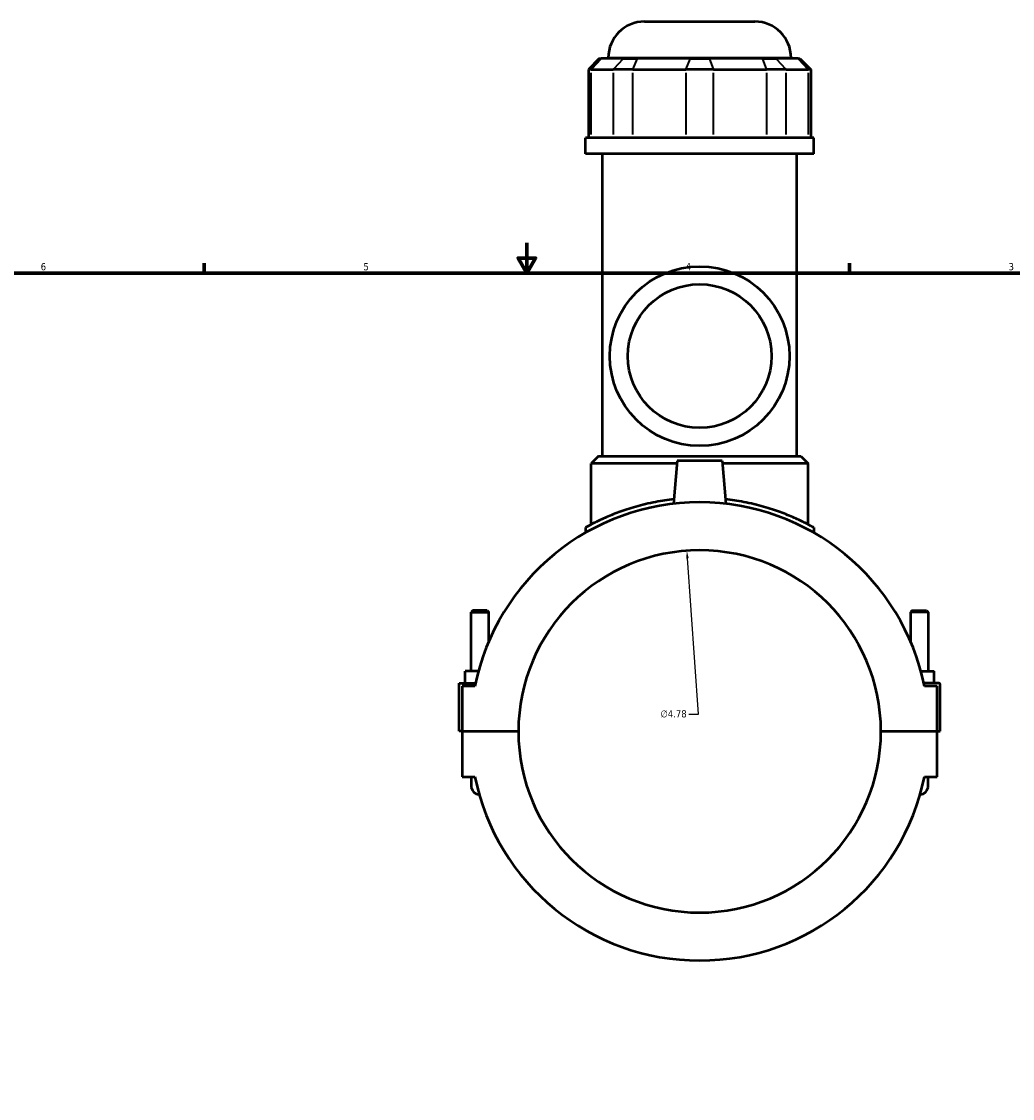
# Model space of a CAD drawing. Header units: inches. Extents: x -2.5 to 49.3, y -2.1 to 48.6.
# Tile 5 of 10: x 10.3 to 23.4, y 10.1 to 24.3. Entities that reach past the tile are written whole.
import ezdxf

# ---------------------------------------------------------------- set-up
doc = ezdxf.new("R2010")
doc.units = ezdxf.units.IN
doc.header["$MEASUREMENT"] = 0
for name, color, linetype, lineweight in [('Border (ANSI)', 7, 'Continuous', 70), ('Dimension (ANSI)', 7, 'Continuous', 25), ('Visible (ANSI)', 7, 'Continuous', 50), ('Visible Narrow (ANSI)', 7, 'Continuous', 35)]:
    doc.layers.add(name, color=color, linetype=linetype, lineweight=lineweight)
doc.styles.add('Note Text (ANSI)', font='tahoma.ttf')
doc.dimstyles.new('Default (ANSI)', dxfattribs={"dimtxt": 0.094488, "dimasz": 0.098425, "dimexe": 0.125, "dimexo": 0.0625, "dimgap": 0.031496, "dimtad": 0, "dimtih": 1, "dimtoh": 1, "dimrnd": 1e-08, "dimzin": 4, "dimdsep": 46, "dimtxsty": 'Note Text (ANSI)', "dimcen": 0.09, "dimdle": 0.393701, "dimclrd": 256, "dimclre": 256, "dimclrt": 5, "dimadec": 0, "dimazin": 1, "dimtfac": 1, "dimtofl": 0, "dimtmove": 0, "dimatfit": 3, "dimfxl": 1, "dimtolj": 1, "dimtzin": 4, "dimlwd": -1, "dimlwe": -1, "dimarcsym": 0})

# ---------------------------------------------------------------- blocks, each defined once
blk = doc.blocks.new('Borders Default Border')
at = {"layer": 'Border (ANSI)'}
for p, q in [((12.75, 21), (12.75, 21.134)), ((21.25, 21), (21.25, 21.134))]:
    blk.add_line(p, q, dxfattribs=at)
at = {"layer": 'Border (ANSI)', "flags": 128}
for points in [[(17, 21.4), (17, 21), (16.885, 21.2), (17.115, 21.2), (17, 21)], [(0.5, 1), (0.5, 21), (33.5, 21), (33.5, 1), (0.5, 1)]]:
    blk.add_lwpolyline(points, dxfattribs=at)
at = {"layer": 'Border (ANSI)', "color": 5, "true_color": 0x0000ff, "char_height": 0.0945, "attachment_point": 7, "style": 'Note Text (ANSI)'}
for s, insert in [('6', (10.595, 21.038)), ('5', (14.847, 21.038)), ('4', (19.092, 21.04)), ('3', (23.346, 21.038))]:
    blk.add_mtext(s, dxfattribs=dict(at, insert=insert))
blk = doc.blocks.new('*D7')
at = {"layer": 'Defpoints', "color": 0, "transparency": 16777216}
for p in [(19.108, 17.342), (19.445, 12.579)]:
    blk.add_point(p, dxfattribs=at)
at = {"layer": 'Dimension (ANSI)', "transparency": 16777216}
for p, q in [((19.26, 15.19), (19.115, 17.244)), ((19.135, 15.19), (19.26, 15.19))]:
    blk.add_line(p, q, dxfattribs=at)
blk.add_solid([(19.131, 17.245), (19.098, 17.243), (19.108, 17.342)], dxfattribs=at)
at = {"layer": 'Dimension (ANSI)', "color": 5, "transparency": 16777216, "insert": (18.759, 15.24), "char_height": 0.0945, "attachment_point": 1, "style": 'Note Text (ANSI)'}
blk.add_mtext('\\A1;∅4.78', dxfattribs=at)

msp = doc.modelspace()

# ---------------------------------------------------------------- linework, layer by layer
at = {"layer": 'Visible (ANSI)'}
for p, q in [((18.5502, 24.3184), (20.0019, 24.3184)), ((17.9543, 23.8305), (17.8111, 23.6872)), ((17.9543, 23.8305), (17.9798, 23.8305)), ((18.269, 23.8305), (17.9798, 23.8305)), ((18.0726, 23.8305), (18.0726, 23.8408)), ((18.269, 23.8305), (18.4499, 23.8305)), ((19.1481, 23.8305), (18.4499, 23.8305)), ((19.1481, 23.8305), (19.404, 23.8305)), ((20.1022, 23.8305), (19.404, 23.8305)), ((20.1022, 23.8305), (20.2831, 23.8305)), ((20.5723, 23.8305), (20.2831, 23.8305)), ((20.4795, 23.8305), (20.4795, 23.8408)), ((20.5723, 23.8305), (20.5977, 23.8305)), ((20.5977, 23.8305), (20.741, 23.6872)), ((17.8474, 23.6872), (17.8111, 23.6872)), ((17.8111, 23.6872), (17.8111, 22.785)), ((17.8474, 23.6872), (18.1366, 23.6872)), ((18.3951, 23.6872), (18.1366, 23.6872)), ((18.3951, 23.6872), (19.0933, 23.6872)), ((19.4588, 23.6872), (19.0933, 23.6872)), ((19.4588, 23.6872), (20.157, 23.6872)), ((20.4154, 23.6872), (20.157, 23.6872)), ((20.4154, 23.6872), (20.7047, 23.6872)), ((20.741, 23.6872), (20.7047, 23.6872)), ((20.741, 23.6872), (20.741, 22.785)), ((20.7804, 22.785), (17.7717, 22.785)), ((17.7717, 22.5759), (17.7717, 22.785)), ((20.7804, 22.5759), (20.7804, 22.785)), ((20.7804, 22.5759), (17.7717, 22.5759)), ((17.9974, 18.5876), (17.9974, 22.5759)), ((20.5547, 18.5876), (20.5547, 22.5759)), ((17.9425, 18.5876), (17.8469, 18.4921)), ((18.9775, 18.4921), (17.8469, 18.4921)), ((17.8469, 17.6882), (17.8469, 18.4921)), ((17.9425, 18.5876), (20.6096, 18.5876)), ((18.9808, 18.5295), (18.931, 17.9609)), ((19.5713, 18.5295), (18.9808, 18.5295)), ((19.5713, 18.5295), (19.6211, 17.9609)), ((20.7051, 18.4921), (19.5746, 18.4921)), ((20.6096, 18.5876), (20.7051, 18.4921)), ((20.7051, 17.6882), (20.7051, 18.4921)), ((17.7717, 17.6475), (17.7717, 17.5794)), ((20.7804, 17.6475), (20.7804, 17.5794)), ((16.2878, 16.5544), (16.2642, 16.5308)), ((16.2642, 16.5308), (16.5004, 16.5308)), ((16.2642, 15.7544), (16.2642, 16.5308)), ((16.4767, 16.5544), (16.2878, 16.5544)), ((16.4767, 16.5544), (16.5004, 16.5308)), ((16.5004, 16.1508), (16.5004, 16.5308)), ((22.0753, 16.5544), (22.0517, 16.5308)), ((22.2879, 16.5308), (22.0517, 16.5308)), ((22.0517, 16.5308), (22.0517, 16.1508)), ((22.0753, 16.5544), (22.2643, 16.5544)), ((22.2643, 16.5544), (22.2879, 16.5308)), ((22.2879, 16.5308), (22.2879, 15.7544)), ((16.1854, 15.5969), (16.1854, 15.7544)), ((16.3621, 15.7544), (16.1854, 15.7544)), ((22.1899, 15.7544), (22.3667, 15.7544)), ((22.3667, 15.5969), (22.3667, 15.7544)), ((16.1067, 15.5969), (16.3238, 15.5969)), ((16.1067, 14.9626), (16.1067, 15.5969)), ((16.3155, 15.5576), (16.146, 15.5576)), ((16.146, 15.5576), (16.146, 14.9626)), ((22.4257, 15.5969), (22.2283, 15.5969)), ((22.406, 15.5576), (22.2365, 15.5576)), ((22.406, 14.9626), (22.406, 15.5576)), ((22.4454, 14.9626), (22.4454, 15.5772)), ((16.146, 14.9626), (16.1067, 14.9626)), ((16.146, 14.9626), (16.8882, 14.9626)), ((16.146, 14.9586), (16.146, 14.3637)), ((16.8882, 14.9586), (16.146, 14.9586)), ((16.2642, 14.9586), (16.2642, 14.9626)), ((16.5004, 14.9586), (16.5004, 14.9626)), ((21.6638, 14.9626), (22.406, 14.9626)), ((22.406, 14.9586), (21.6638, 14.9586)), ((22.0517, 14.9626), (22.0517, 14.9586)), ((22.2879, 14.9626), (22.2879, 14.9586)), ((22.406, 14.9626), (22.4454, 14.9626)), ((22.406, 14.3637), (22.406, 14.9586)), ((16.146, 14.3637), (16.3155, 14.3637)), ((16.2642, 14.3637), (16.2642, 14.2456)), ((22.2365, 14.3637), (22.406, 14.3637)), ((22.2879, 14.2456), (22.2879, 14.3637))]:
    msp.add_line(p, q, dxfattribs=at)
for radius in [1.1831, 0.9465]:
    msp.add_circle((19.276, 19.9084), radius, dxfattribs=at)
for centre, radius, start, end in [((18.5502, 23.8408), 0.4776, 90, 180), ((20.0019, 23.8408), 0.4776, 0, 90), ((19.276, 14.9606), 3.0201, 11.40014, 168.59986), ((19.276, 14.9606), 2.3878, 0.04723, 179.95277), ((22.4257, 15.5772), 0.0197, 0, 90), ((19.276, 14.9606), 2.3878, 180.04723, 359.95277), ((19.276, 14.9606), 3.0201, 191.40014, 348.59986), ((16.3823, 14.2456), 0.1181, 180, 265.52902), ((22.1698, 14.2456), 0.1181, 274.47098, 0)]:
    msp.add_arc(centre, radius, start, end, dxfattribs=at)
for points, knots in [([(18.9363, 18.0211), (18.8544, 18.012), (18.7735, 17.9997), (18.6034, 17.967), (18.5152, 17.9456), (18.3526, 17.8994), (18.2781, 17.8746), (18.1464, 17.8261), (18.0843, 17.8006), (17.9745, 17.752), (17.9267, 17.7289), (17.8495, 17.6899), (17.82, 17.674), (17.7811, 17.6528), (17.7717, 17.6475), (17.7717, 17.6475)], [-5.0192246, -5.0192246, -5.0192246, -5.0192246, -4.4034246, -4.4034246, -3.6707214, -3.6707214, -2.9380182, -2.9380182, -2.2035137, -2.2035137, -1.4690091, -1.4690091, -0.7345046, -0.7345046, 0, 0, 0, 0]), ([(20.7804, 17.6475), (20.7804, 17.6475), (20.7709, 17.6528), (20.732, 17.674), (20.7025, 17.6899), (20.6254, 17.7289), (20.5776, 17.752), (20.4678, 17.8006), (20.4057, 17.8261), (20.2739, 17.8746), (20.1995, 17.8994), (20.0369, 17.9456), (19.9487, 17.967), (19.7785, 17.9997), (19.6977, 18.012), (19.6158, 18.0211)], [11.7376621, 11.7376621, 11.7376621, 11.7376621, 12.4721667, 12.4721667, 13.2066712, 13.2066712, 13.9411758, 13.9411758, 14.6756803, 14.6756803, 15.4083835, 15.4083835, 16.1410868, 16.1410868, 16.7568867, 16.7568867, 16.7568867, 16.7568867])]:
    msp.add_open_spline(points, degree=3, knots=knots, dxfattribs=at)
at = {"layer": 'Visible Narrow (ANSI)'}
for p, q in [((17.9732, 23.8233), (17.854, 23.6944)), ((20.4647, 23.8408), (18.0874, 23.8408)), ((18.2624, 23.8233), (18.1433, 23.6944)), ((18.4472, 23.8233), (18.3978, 23.6944)), ((19.1454, 23.8233), (19.096, 23.6944)), ((19.4067, 23.8233), (19.4561, 23.6944)), ((20.1049, 23.8233), (20.1543, 23.6944)), ((20.2897, 23.8233), (20.4088, 23.6944)), ((20.5789, 23.8233), (20.698, 23.6944)), ((17.8474, 22.8301), (17.8474, 23.6421)), ((18.1366, 23.6421), (18.1366, 22.8301)), ((18.3951, 22.8301), (18.3951, 23.6421)), ((19.0933, 23.6421), (19.0933, 22.8301)), ((19.4588, 22.8301), (19.4588, 23.6421)), ((20.157, 23.6421), (20.157, 22.8301)), ((20.4154, 22.8301), (20.4154, 23.6421)), ((20.7047, 23.6421), (20.7047, 22.8301))]:
    msp.add_line(p, q, dxfattribs=at)

# ---------------------------------------------------------------- block references
msp.add_blockref('Borders Default Border', (0, 0))

# ---------------------------------------------------------------- dimensions: what is measured, and where the dimension line sits
at = {"layer": 'Dimension (ANSI)'}
dim = msp.add_diameter_dim_2p(p1=(19.4445, 12.5788), p2=(19.1076, 17.3425), dimstyle='Default (ANSI)', override={"dimgap": 0.031496, "dimdec": 2, "dimlfac": 1, "dimtol": 0, "dimlim": 0, "dimtp": 0, "dimtm": 0, "dimtdec": 2}, dxfattribs=at)
dim.commit()
dim.dimension.update_dxf_attribs({"geometry": '*D7', "text_midpoint": (18.9313, 15.1896), "dimtype": 163})

doc.saveas('drawing.dxf')
